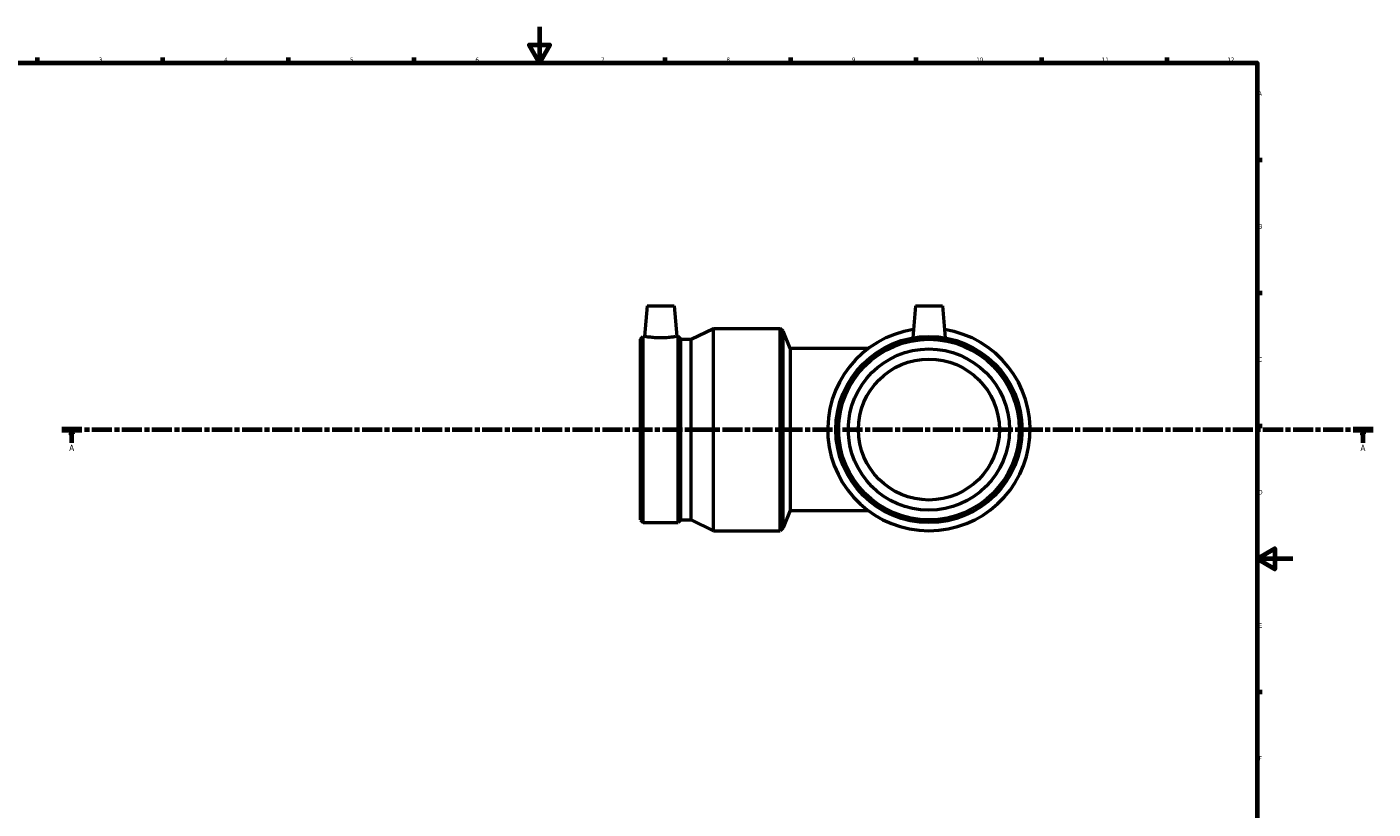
# Model space of a CAD drawing. Header units: millimetres. Extents: x -564 to 1473, y -281 to 1187.
# Tile 5 of 8: x 134 to 886, y 157 to 594. Entities that reach past the tile are written whole.
import ezdxf

# ---------------------------------------------------------------- set-up
doc = ezdxf.new("R2010")
doc.units = ezdxf.units.MM
doc.linetypes.add('CHAIN', pattern=[0.3543, 0.2362, -0.0295, 0.0591, -0.0295])
for name, color, linetype, lineweight in [('Border (ISO)', 7, 'Continuous', 70), ('Section Line (ISO)', 7, 'CHAIN', 70), ('Visible (ISO)', 7, 'Continuous', 50)]:
    doc.layers.add(name, color=color, linetype=linetype, lineweight=lineweight)
doc.styles.add('Label Text (ISO)', font='tahoma.ttf')
doc.styles.add('Note Text (ISO)', font='tahoma.ttf')

# ---------------------------------------------------------------- blocks, each defined once
blk = doc.blocks.new('Borders Default Border')
at = {"layer": 'Border (ISO)'}
for p, q in [((140.17, 574), (140.17, 576.9)), ((210.25, 574), (210.25, 576.9)), ((280.33, 574), (280.33, 576.9)), ((350.42, 574), (350.42, 576.9)), ((490.58, 574), (490.58, 576.9)), ((560.67, 574), (560.67, 576.9)), ((630.75, 574), (630.75, 576.9)), ((700.83, 574), (700.83, 576.9)), ((770.92, 574), (770.92, 576.9)), ((821, 519.75), (823.9, 519.75)), ((821, 445.5), (823.9, 445.5)), ((821, 371.25), (823.9, 371.25)), ((821, 222.75), (823.9, 222.75))]:
    blk.add_line(p, q, dxfattribs=at)
at = {"layer": 'Border (ISO)', "flags": 128}
for points in [[(420.5, 594), (420.5, 574), (414.73, 584), (426.27, 584), (420.5, 574)], [(20, 20), (20, 574), (821, 574), (821, 20), (20, 20)], [(841, 297), (821, 297), (831, 302.77), (831, 291.23), (821, 297)]]:
    blk.add_lwpolyline(points, dxfattribs=at)
at = {"layer": 'Border (ISO)', "color": 232, "true_color": 0xca0064, "char_height": 2.5, "attachment_point": 7, "style": 'Note Text (ISO)'}
for s, insert in [('3', (174.43, 574.35)), ('4', (244.42, 574.4)), ('5', (314.64, 574.35)), ('6', (384.66, 574.35)), ('7', (454.77, 574.4)), ('8', (524.81, 574.34)), ('9', (594.88, 574.35)), ('10', (664.29, 574.35)), ('11', (734.37, 574.4)), ('12', (804.46, 574.4)), ('A', (821.59, 555.62)), ('B', (821.89, 481.37)), ('C', (821.73, 407.08)), ('D', (821.73, 332.88)), ('E', (821.94, 258.63)), ('F', (822, 184.38))]:
    blk.add_mtext(s, dxfattribs=dict(at, insert=insert))
blk = doc.blocks.new('2dTransSection0')
at = {"layer": 'Section Line (ISO)', "linetype": 'CHAIN', "ltscale": 47.315063}
blk.add_line((153.79, 369.18), (885.79, 369.18), dxfattribs=at)
at = {"layer": 'Section Line (ISO)', "linetype": 'Continuous', "lineweight": 140}
for p, q in [((153.79, 369.18), (164.95, 369.18)), ((874.63, 369.18), (885.79, 369.18))]:
    blk.add_line(p, q, dxfattribs=at)
at = {"layer": 'Section Line (ISO)', "linetype": 'Continuous'}
for p, q in [((159.37, 369.18), (158.87, 366.68)), ((159.37, 366.68), (159.37, 369.18)), ((159.87, 366.68), (159.37, 369.18)), ((880.21, 369.18), (879.71, 366.68)), ((880.21, 366.68), (880.21, 369.18)), ((880.71, 366.68), (880.21, 369.18)), ((158.87, 366.68), (159.87, 366.68)), ((159.37, 361.68), (159.37, 366.68)), ((879.71, 366.68), (880.71, 366.68)), ((880.21, 361.68), (880.21, 366.68))]:
    blk.add_line(p, q, dxfattribs=at)
at = {"layer": 'Section Line (ISO)', "linetype": 'Continuous', "flags": 128}
for points in [[(159.87, 366.68), (159.37, 369.18), (158.87, 366.68), (159.87, 366.68)], [(880.71, 366.68), (880.21, 369.18), (879.71, 366.68), (880.71, 366.68)]]:
    blk.add_lwpolyline(points, dxfattribs=at)
at = {"layer": 'Section Line (ISO)'}
for points in [[(159.87, 366.68), (159.37, 369.18), (158.87, 366.68), (159.87, 366.68)], [(880.71, 366.68), (880.21, 369.18), (879.71, 366.68), (880.71, 366.68)]]:
    blk.add_solid(points, dxfattribs=at)
at = {"layer": 'Section Line (ISO)', "char_height": 3.5, "attachment_point": 7, "style": 'Label Text (ISO)'}
for insert in [(157.88, 357.18), (878.72, 357.18)]:
    blk.add_mtext('A', dxfattribs=dict(at, insert=insert))

msp = doc.modelspace()

# ---------------------------------------------------------------- linework, layer by layer
at = {"layer": 'Visible (ISO)'}
for p, q in [((480.621, 438.177), (479.132, 421.157)), ((480.621, 438.177), (495.621, 438.177)), ((495.621, 438.177), (497.11, 421.157)), ((630.331, 438.177), (628.773, 420.362)), ((630.331, 438.177), (645.331, 438.177)), ((645.331, 438.177), (646.89, 420.362)), ((476.811, 419.598), (478.371, 421.157)), ((478.371, 317.197), (478.371, 421.157)), ((478.371, 421.157), (479.132, 421.157)), ((497.11, 421.157), (497.872, 421.157)), ((497.872, 317.197), (497.872, 421.157)), ((499.431, 419.598), (497.872, 421.157)), ((505.086, 419.598), (517.561, 425.677)), ((517.561, 312.677), (517.561, 425.677)), ((517.561, 425.677), (554.811, 425.677)), ((554.811, 312.677), (554.811, 425.677)), ((556.466, 424.023), (554.811, 425.677)), ((556.466, 314.332), (556.466, 424.023)), ((560.461, 414.377), (556.466, 424.023)), ((476.811, 318.757), (476.811, 419.598)), ((499.431, 318.757), (499.431, 419.598)), ((499.431, 419.598), (505.086, 419.598)), ((505.086, 318.757), (505.086, 419.598)), ((560.461, 414.377), (560.461, 323.977)), ((603.931, 414.377), (560.461, 414.377)), ((560.461, 323.977), (556.466, 314.332)), ((560.461, 323.977), (603.931, 323.977)), ((476.811, 318.757), (478.371, 317.197)), ((478.371, 317.197), (497.872, 317.197)), ((499.431, 318.757), (497.872, 317.197)), ((499.431, 318.757), (505.086, 318.757)), ((505.086, 318.757), (517.561, 312.677)), ((517.561, 312.677), (554.811, 312.677)), ((556.466, 314.332), (554.811, 312.677))]:
    msp.add_line(p, q, dxfattribs=at)
for radius in [51.98, 50.421, 45, 39.35]:
    msp.add_circle((637.831, 369.177), radius, dxfattribs=at)
msp.add_arc((637.831, 369.177), 56.5, 98.808423, 81.191577, dxfattribs=at)
msp.add_open_spline([(497.11, 421.157), (497.11, 421.157), (496.886, 421.116), (495.974, 420.968), (495.286, 420.863), (493.697, 420.663), (492.687, 420.556), (490.467, 420.404), (489.258, 420.362), (486.985, 420.362), (485.775, 420.404), (483.556, 420.556), (482.546, 420.663), (480.956, 420.863), (480.269, 420.968), (479.357, 421.116), (479.132, 421.157), (479.132, 421.157)], degree=3, knots=[1.3626769, 1.3626769, 1.3626769, 1.3626769, 1.7030341, 1.7030341, 2.0433914, 2.0433914, 2.3843726, 2.3843726, 2.7253538, 2.7253538, 3.0663351, 3.0663351, 3.4073163, 3.4073163, 3.7476735, 3.7476735, 4.0880307, 4.0880307, 4.0880307, 4.0880307], dxfattribs=at)

# ---------------------------------------------------------------- block references
msp.add_blockref('Borders Default Border', (0, 0))
at = {"layer": 'Section Line (ISO)'}
msp.add_blockref('2dTransSection0', (0, 0), dxfattribs=at)

doc.saveas('drawing.dxf')
